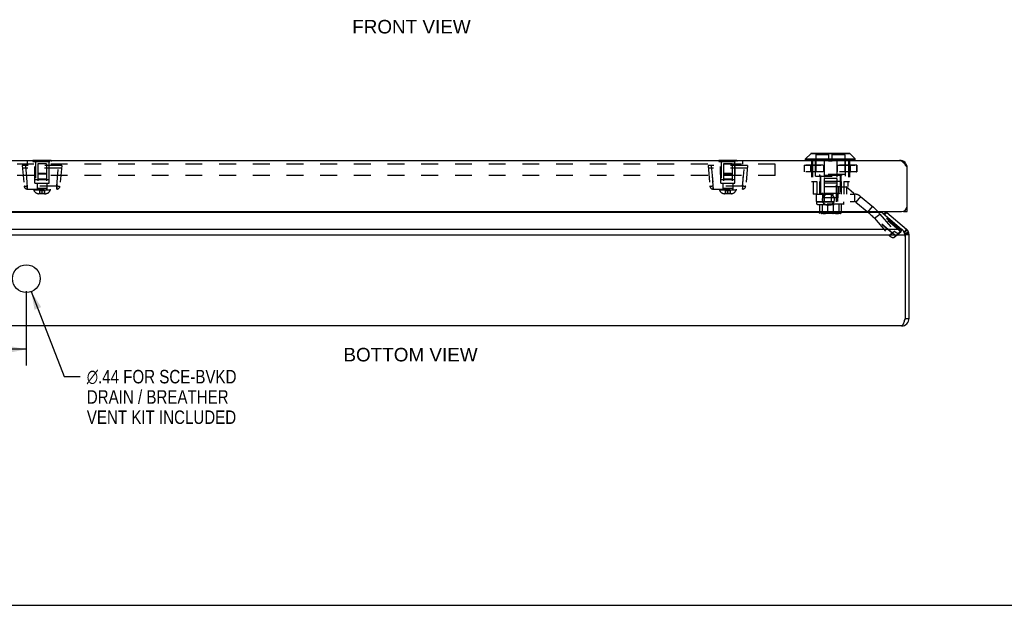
# Model space of a CAD drawing. Header units: inches. Extents: x 0 to 48.6, y 0 to 31.4.
# Tile 5 of 13: x 8.2 to 23.8, y 0 to 9.3. Entities that reach past the tile are written whole.
import ezdxf

# ---------------------------------------------------------------- set-up
doc = ezdxf.new("R2010")
doc.units = ezdxf.units.IN
doc.header["$LTSCALE"] = 2.671429
doc.header["$MEASUREMENT"] = 0
doc.linetypes.add('HIDDEN', pattern=[0.2, 0.1, -0.1])
doc.layers.get('0').update_dxf_attribs({"linetype": 'CONTINUOUS'})
for name, color, linetype in [('02___PRT_ALL_AXES', 7, 'CONTINUOUS'), ('06___PRT_ALL_SURFS', 7, 'CONTINUOUS'), ('DEFAULT_2', 8, 'HIDDEN'), ('DIMENSIONS', 7, 'CONTINUOUS')]:
    doc.layers.add(name, color=color, linetype=linetype)
doc.styles.get("Standard").update_dxf_attribs({"font": 'arial.ttf'})
doc.styles.add('TEXTSTYLE_1', font='gdt', dxfattribs={"width": 0.8})
doc.dimstyles.new('DIMSTYLE_1', dxfattribs={"dimtxt": 0.214286, "dimasz": 0.285714, "dimexe": 0.09, "dimexo": 0.07, "dimgap": 0.0375, "dimtad": 0, "dimtih": 1, "dimtoh": 1, "dimzin": 4, "dimdsep": 46, "dimtxsty": 'Standard', "dimblk": '_FILLED', "dimblk1": '_FILLED', "dimblk2": '_FILLED', "dimcen": 0.09, "dimazin": 1, "dimtfac": 1, "dimtofl": 0, "dimtmove": 0, "dimatfit": 3, "dimldrblk": '_FILLED', "dimfxl": 0, "dimtolj": 1, "dimtzin": 4, "dimarcsym": 0})
doc.dimstyles.new('DIMSTYLE_4', dxfattribs={"dimtxt": 0.214286, "dimasz": 0.285714, "dimexe": 0.09, "dimexo": 0.07, "dimgap": 0.09, "dimtad": 0, "dimtih": 1, "dimtoh": 1, "dimzin": 4, "dimdsep": 46, "dimtxsty": 'Standard', "dimblk": '_FILLED', "dimblk1": '_FILLED', "dimblk2": '_FILLED', "dimcen": 0.09, "dimazin": 1, "dimtfac": 1, "dimtofl": 0, "dimtmove": 0, "dimatfit": 1, "dimldrblk": '_FILLED', "dimfxl": 0, "dimtolj": 1, "dimtzin": 4, "dimarcsym": 0})

# ---------------------------------------------------------------- blocks, each defined once
blk = doc.blocks.new('_FILLED')
at = {"color": 0, "linetype": 'ByBlock'}
blk.add_solid([(0, 0), (-1, 0.2), (-1, -0.2)], dxfattribs=at)
blk = doc.blocks.new('*D22')
at = {"layer": 'DIMENSIONS', "color": 2, "linetype": 'Continuous'}
for p, q in [((8.336, 4.973), (8.859, 3.625)), ((8.859, 3.625), (9.109, 3.625))]:
    blk.add_line(p, q, dxfattribs=at)
at = {"layer": 'DIMENSIONS', "color": 2, "linetype": 'Continuous', "xscale": 0.2857142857, "yscale": 0.2857142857, "zscale": 0.2857142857, "rotation": 111.190380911}
blk.add_blockref('_FILLED', (8.336, 4.973), dxfattribs=at)
at = {"layer": 'DIMENSIONS', "color": 2, "linetype": 'Continuous', "insert": (9.216, 3.732), "char_height": 0.21429, "width": 3.02523, "attachment_point": 1, "line_spacing_factor": 0.9, "style": 'TEXTSTYLE_1'}
blk.add_mtext('{\\fgdt;n}\\fArial;.44 FOR SCE-BVKD\\PDRAIN / BREATHER \\PVENT KIT INCLUDED', dxfattribs=at)
blk = doc.blocks.new('*D24')
at = {"layer": 'DIMENSIONS', "color": 2, "linetype": 'Continuous'}
for p, q in [((8.256, 4.978), (8.256, 3.801)), ((6.256, 4.348), (6.256, 3.801)), ((6.256, 4.058), (6.858, 4.058)), ((8.256, 4.058), (7.655, 4.058))]:
    blk.add_line(p, q, dxfattribs=at)
at = {"layer": 'DIMENSIONS', "color": 2, "linetype": 'Continuous', "xscale": 0.2857142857, "yscale": 0.2857142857, "zscale": 0.2857142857, "rotation": 180}
blk.add_blockref('_FILLED', (6.256, 4.058), dxfattribs=at)
at = {"layer": 'DIMENSIONS', "color": 2, "linetype": 'Continuous', "xscale": 0.2857142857, "yscale": 0.2857142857, "zscale": 0.2857142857}
blk.add_blockref('_FILLED', (8.256, 4.058), dxfattribs=at)
at = {"layer": 'DIMENSIONS', "color": 2, "linetype": 'Continuous', "insert": (7.256, 4.165), "char_height": 0.2143, "width": 0.58232, "attachment_point": 2, "line_spacing_factor": 0.9}
blk.add_mtext('2.00', dxfattribs=at)

msp = doc.modelspace()

# ---------------------------------------------------------------- linework, layer by layer
at = {"color": 3, "linetype": 'Continuous'}
for p, q in [((6.4058, 7.0537), (22.1058, 7.0537)), ((22.2258, 6.2437), (22.2258, 6.9337)), ((6.3758, 6.2437), (22.1358, 6.2437)), ((21.8268, 6.2274), (6.6858, 6.2274)), ((21.837, 6.215), (22.1354, 5.9644)), ((21.9001, 6.2274), (22.2135, 5.9644)), ((6.3772, 5.9644), (22.1354, 5.9644)), ((6.3256, 5.8725), (22.1871, 5.8725)), ((22.1963, 4.5488), (22.1963, 5.8326)), ((22.2563, 4.5485), (22.2563, 5.8725)), ((22.1363, 4.4285), (6.3763, 4.4285))]:
    msp.add_line(p, q, dxfattribs=at)
at = {"color": 7, "linetype": 'Continuous'}
for p, q in [((20.6137, 7.0755), (20.6969, 7.1586)), ((20.6137, 7.0755), (21.4018, 7.0755)), ((20.6137, 7.0567), (20.6137, 7.0755)), ((21.4018, 7.0567), (20.6137, 7.0567)), ((21.3187, 7.1586), (20.6969, 7.1586)), ((21.3137, 7.1607), (20.7019, 7.1607)), ((21.4018, 7.0755), (21.3187, 7.1586)), ((21.4018, 7.0567), (21.4018, 7.0755)), ((22.2248, 6.9494), (22.2165, 6.9483)), ((22.1658, 6.2437), (22.1658, 6.2488)), ((22.2258, 6.3041), (22.2208, 6.3041)), ((21.8934, 6.234), (21.8546, 6.2002)), ((21.9001, 6.2274), (21.8679, 6.1891)), ((22.1658, 6.2437), (22.2258, 6.2437)), ((22.2135, 5.9644), (22.1749, 5.9185)), ((22.2282, 5.9497), (22.1823, 5.9111)), ((22.1679, 5.9243), (22.1749, 5.9185)), ((22.2483, 5.9157), (22.1923, 5.8941)), ((22.2508, 5.9086), (22.1936, 5.8905)), ((22.2531, 5.9002), (22.1947, 5.8864)), ((22.2551, 5.8894), (22.1957, 5.881)), ((22.2561, 5.8796), (22.1962, 5.8761)), ((22.2563, 5.8725), (22.1963, 5.8725)), ((22.1963, 5.8326), (22.1963, 5.8725)), ((22.1963, 4.5485), (22.2563, 4.5485)), ((0, 0), (48.5714, 0))]:
    msp.add_line(p, q, dxfattribs=at)
at = {"color": 3, "linetype": 'Continuous'}
for points in [[(22.1058, 7.0537), (22.1101, 7.0535), (22.1144, 7.0529), (22.1186, 7.052), (22.1229, 7.0507), (22.1272, 7.049), (22.1315, 7.047), (22.1358, 7.0446), (22.1401, 7.0418), (22.1444, 7.0387), (22.1486, 7.0353), (22.1529, 7.0316), (22.1572, 7.0275), (22.1615, 7.0232), (22.1658, 7.0186), (22.17, 7.0137), (22.1743, 7.0085), (22.1786, 7.0032), (22.1829, 6.9976), (22.1872, 6.9918), (22.1915, 6.9858), (22.1958, 6.9796), (22.2001, 6.9733), (22.2043, 6.9669), (22.2086, 6.9604), (22.2129, 6.9538), (22.2172, 6.9471), (22.2215, 6.9404), (22.2258, 6.9337)], [(21.8268, 6.2274), (21.8251, 6.2294), (21.8235, 6.2316), (21.8221, 6.2338), (21.8208, 6.2362), (21.8197, 6.2386), (21.8188, 6.2411), (21.8181, 6.2437)], [(21.8315, 6.2211), (21.8291, 6.2242), (21.8268, 6.2274)], [(21.837, 6.215), (21.8342, 6.218), (21.8315, 6.2211)], [(22.1354, 5.9644), (22.1404, 5.9603), (22.1451, 5.956), (22.1496, 5.9513), (22.1538, 5.9463), (22.1577, 5.941), (22.1614, 5.9356), (22.1649, 5.9299)], [(22.1649, 5.9299), (22.1681, 5.924), (22.1711, 5.9179)], [(22.1711, 5.9179), (22.174, 5.9117), (22.1766, 5.9054), (22.179, 5.8989), (22.1813, 5.8924), (22.1834, 5.8858), (22.1853, 5.8792), (22.1871, 5.8725)], [(22.1363, 4.4285), (22.1386, 4.4287), (22.1409, 4.4293), (22.1432, 4.4304), (22.1456, 4.432), (22.1479, 4.4339), (22.1502, 4.4363), (22.1525, 4.439), (22.1548, 4.4422), (22.1571, 4.4458), (22.1594, 4.4497), (22.1617, 4.454), (22.164, 4.4586), (22.1663, 4.4636), (22.1686, 4.4689), (22.1709, 4.4745), (22.1733, 4.4803), (22.1756, 4.4864), (22.1779, 4.4927), (22.1802, 4.4992), (22.1825, 4.5059), (22.1848, 4.5128), (22.1871, 4.5197), (22.1894, 4.5268), (22.1917, 4.534), (22.194, 4.5412), (22.1963, 4.5485)]]:
    msp.add_lwpolyline(points, dxfattribs=at)
msp.add_circle((20.9758, 6.4317), 0.094, dxfattribs=at)
at = {"color": 7, "linetype": 'Continuous'}
for centre, radius, start, end in [((20.6168, 7.0567), 0.00305, 180, 270.00009), ((20.7019, 7.1536), 0.0071, 89.99999, 134.99999), ((21.3137, 7.1536), 0.0071, 45.00001, 90.00001), ((21.3988, 7.0567), 0.00305, 269.99991, 360), ((21.9387, 6.2733), 0.12, 194.3057, 203.90059), ((22.1363, 5.8725), 0.06, 0, 50), ((22.1363, 4.5485), 0.06, 324.2152, 360)]:
    msp.add_arc(centre, radius, start, end, dxfattribs=at)
at = {"color": 3, "linetype": 'Continuous'}
for centre, radius, start, end in [((22.1058, 6.9337), 0.12, 0, 90), ((22.1358, 6.3337), 0.09, 270, 360), ((21.9387, 6.2733), 0.06, 209.62245, 230), ((22.1363, 5.8725), 0.12, 0, 50), ((22.0256, 5.8141), 0.1717, 6.18676, 19.87761), ((22.1363, 4.5485), 0.12, 270, 360), ((22.0377, 4.5488), 0.1586, 359.86634, 360)]:
    msp.add_arc(centre, radius, start, end, dxfattribs=at)
at = {"layer": '02___PRT_ALL_AXES', "color": 8, "linetype": 'HIDDEN'}
for p, q in [((8.3997, 7.0377), (8.3997, 6.7462)), ((8.6117, 7.0377), (8.6117, 6.7462)), ((19.2747, 7.0377), (19.2747, 6.7462)), ((19.4867, 7.0377), (19.4867, 6.7462)), ((8.6117, 6.7462), (8.3997, 6.7462)), ((19.4867, 6.7462), (19.2747, 6.7462))]:
    msp.add_line(p, q, dxfattribs=at)
at = {"layer": '02___PRT_ALL_AXES', "color": 3, "linetype": 'Continuous'}
msp.add_circle((8.2563, 5.1785), 0.22, dxfattribs=at)
at = {"layer": '06___PRT_ALL_SURFS', "color": 7, "linetype": 'Continuous'}
for p, q in [((8.3614, 7.0587), (8.3614, 7.0537)), ((8.3614, 7.0587), (8.6501, 7.0587)), ((8.4336, 7.0587), (8.4336, 7.0537)), ((8.5779, 7.0587), (8.5779, 7.0537)), ((8.6501, 7.0587), (8.6501, 7.0537)), ((19.2364, 7.0587), (19.5251, 7.0587)), ((19.2364, 7.0587), (19.2364, 7.0537)), ((19.3086, 7.0587), (19.3086, 7.0537)), ((19.4529, 7.0587), (19.4529, 7.0537)), ((19.5251, 7.0587), (19.5251, 7.0537))]:
    msp.add_line(p, q, dxfattribs=at)
at = {"layer": '06___PRT_ALL_SURFS', "color": 8, "linetype": 'HIDDEN'}
for p, q in [((8.3614, 7.0537), (8.3614, 7.0377)), ((8.3614, 7.0377), (8.6501, 7.0377)), ((8.4336, 7.0537), (8.4336, 7.0377)), ((8.5779, 7.0537), (8.5779, 7.0377)), ((8.6501, 7.0537), (8.6501, 7.0377)), ((19.2364, 7.0537), (19.2364, 7.0377)), ((19.2364, 7.0377), (19.5251, 7.0377)), ((19.3086, 7.0537), (19.3086, 7.0377)), ((19.4529, 7.0537), (19.4529, 7.0377)), ((19.5251, 7.0537), (19.5251, 7.0377))]:
    msp.add_line(p, q, dxfattribs=at)
at = {"layer": 'DEFAULT_2', "color": 8, "linetype": 'HIDDEN'}
for p, q in [((8.2714, 7.0487), (8.2714, 6.9937)), ((19.6151, 7.0487), (8.2714, 7.0487)), ((19.6151, 7.0487), (19.6151, 6.9937)), ((20.706, 7.0537), (20.706, 6.7177)), ((20.7233, 7.0537), (20.7233, 6.7177)), ((20.7703, 6.8057), (20.7703, 7.1607)), ((20.978, 7.1389), (20.7778, 7.1389)), ((20.7778, 7.1389), (20.7778, 6.8317)), ((20.9072, 7.0537), (20.9072, 6.7177)), ((20.978, 7.1607), (20.978, 7.0437)), ((20.978, 7.0437), (21.0375, 7.0437)), ((21.0375, 7.0437), (21.0375, 7.1607)), ((21.2378, 7.1389), (21.0375, 7.1389)), ((21.1084, 7.0537), (21.1084, 6.7177)), ((21.2378, 7.1389), (21.2378, 6.8317)), ((21.2453, 6.8057), (21.2453, 7.1607)), ((21.2923, 7.0537), (21.2923, 6.7177)), ((21.3095, 7.0537), (21.3095, 6.7177)), ((20.1307, 6.9937), (7.7557, 6.9937)), ((8.1932, 6.9727), (8.222, 6.6433)), ((8.8182, 6.9727), (8.1932, 6.9727)), ((8.8146, 6.9307), (8.1969, 6.9307)), ((8.243, 6.9727), (8.2719, 6.6433)), ((8.3932, 6.6917), (8.3908, 6.9727)), ((8.4367, 6.9962), (8.4367, 6.6077)), ((8.5747, 6.9962), (8.4367, 6.9962)), ((8.5747, 6.9962), (8.5747, 6.6077)), ((8.6182, 6.6917), (8.6207, 6.9727)), ((8.7396, 6.6433), (8.7684, 6.9727)), ((8.8182, 6.9727), (8.7894, 6.6433)), ((19.6932, 6.9727), (19.0682, 6.9727)), ((19.0682, 6.9727), (19.097, 6.6433)), ((19.6896, 6.9307), (19.0719, 6.9307)), ((19.118, 6.9727), (19.1469, 6.6433)), ((19.2682, 6.6917), (19.2658, 6.9727)), ((19.4497, 6.9962), (19.3117, 6.9962)), ((19.3117, 6.9962), (19.3117, 6.6077)), ((19.4497, 6.9962), (19.4497, 6.6077)), ((19.4932, 6.6917), (19.4957, 6.9727)), ((19.6146, 6.6433), (19.6434, 6.9727)), ((19.6932, 6.9727), (19.6644, 6.6433)), ((20.1307, 6.8127), (20.1307, 6.9937)), ((20.5911, 6.976), (21.4245, 6.976)), ((20.5911, 6.976), (20.5911, 6.8722)), ((21.4245, 6.8722), (20.5911, 6.8722)), ((20.5912, 6.976), (20.5912, 6.8722)), ((20.5919, 6.976), (20.5919, 6.8722)), ((21.4217, 6.9787), (20.5938, 6.9787)), ((20.6928, 6.976), (20.6928, 6.8722)), ((20.7076, 6.976), (20.7076, 6.8722)), ((20.7094, 6.976), (20.7094, 6.8722)), ((20.899, 6.976), (20.899, 6.8722)), ((20.9017, 6.976), (20.9017, 6.8722)), ((21.1139, 6.976), (21.1139, 6.8722)), ((21.1166, 6.976), (21.1166, 6.8722)), ((21.3061, 6.976), (21.3061, 6.8722)), ((21.308, 6.976), (21.308, 6.8722)), ((21.3228, 6.976), (21.3228, 6.8722)), ((21.4237, 6.976), (21.4237, 6.8722)), ((21.4244, 6.976), (21.4244, 6.8722)), ((21.4245, 6.976), (21.4245, 6.8722)), ((20.1307, 6.8127), (7.7557, 6.8127)), ((8.4367, 6.7562), (8.4267, 6.7462)), ((8.5847, 6.7462), (8.4267, 6.7462)), ((8.4505, 6.8477), (8.4367, 6.8339)), ((8.5747, 6.8339), (8.4367, 6.8339)), ((8.5747, 6.7562), (8.4367, 6.7562)), ((8.5609, 6.8477), (8.4505, 6.8477)), ((8.5609, 6.8477), (8.5747, 6.8339)), ((8.5747, 6.7562), (8.5847, 6.7462)), ((19.3117, 6.7562), (19.3017, 6.7462)), ((19.4597, 6.7462), (19.3017, 6.7462)), ((19.3255, 6.8477), (19.3117, 6.8339)), ((19.4497, 6.8339), (19.3117, 6.8339)), ((19.4497, 6.7562), (19.3117, 6.7562)), ((19.4359, 6.8477), (19.3255, 6.8477)), ((19.4359, 6.8477), (19.4497, 6.8339)), ((19.4497, 6.7562), (19.4597, 6.7462)), ((21.4217, 6.8695), (20.5938, 6.8695)), ((20.706, 6.7177), (20.7932, 6.7177)), ((20.7337, 6.7177), (20.7337, 6.5177)), ((20.7703, 6.8057), (21.2453, 6.8057)), ((21.2378, 6.8317), (20.7778, 6.8317)), ((20.7932, 6.7177), (20.7932, 6.5177)), ((20.8328, 6.8317), (20.8328, 6.8157)), ((21.1828, 6.8157), (20.8328, 6.8157)), ((21.1783, 6.7177), (20.8373, 6.7177)), ((20.8373, 6.7177), (20.8373, 6.5177)), ((20.8448, 6.8057), (20.8448, 6.5177)), ((20.8528, 6.8157), (20.8528, 6.5257)), ((21.1078, 6.7687), (20.9078, 6.7687)), ((20.9078, 6.7687), (20.9078, 6.4607)), ((21.1078, 6.7687), (21.1078, 6.4607)), ((21.1628, 6.8157), (21.1628, 6.5257)), ((21.1708, 6.8057), (21.1708, 6.6367)), ((21.1783, 6.7177), (21.1783, 6.5177)), ((21.1828, 6.8317), (21.1828, 6.8157)), ((21.2223, 6.7177), (21.3095, 6.7177)), ((21.2223, 6.7177), (21.2223, 6.5177)), ((21.2818, 6.7177), (21.2818, 6.6367)), ((8.268, 6.6563), (8.2718, 6.5977)), ((8.2718, 6.5977), (8.7396, 6.5977)), ((8.2719, 6.5977), (8.2719, 6.6433)), ((8.7396, 6.6433), (8.2719, 6.6433)), ((8.3747, 6.5977), (8.3747, 6.5827)), ((8.6367, 6.5827), (8.3747, 6.5827)), ((8.3932, 6.6917), (8.6182, 6.6917)), ((8.4277, 6.6917), (8.4277, 6.5977)), ((8.5747, 6.6077), (8.4367, 6.6077)), ((8.4662, 6.5687), (8.4662, 6.5271)), ((8.5453, 6.5687), (8.4662, 6.5687)), ((8.5057, 6.5247), (8.5057, 6.5775)), ((8.5453, 6.5687), (8.5453, 6.5271)), ((8.5837, 6.6917), (8.5837, 6.5977)), ((8.6367, 6.5977), (8.6367, 6.5827)), ((8.7396, 6.6433), (8.7396, 6.5977)), ((8.7396, 6.5977), (8.7414, 6.6246)), ((19.143, 6.6563), (19.1468, 6.5977)), ((19.1468, 6.5977), (19.6146, 6.5977)), ((19.6146, 6.6433), (19.1469, 6.6433)), ((19.1469, 6.5977), (19.1469, 6.6433)), ((19.2497, 6.5977), (19.2497, 6.5827)), ((19.5117, 6.5827), (19.2497, 6.5827)), ((19.2682, 6.6917), (19.4932, 6.6917)), ((19.3027, 6.6917), (19.3027, 6.5977)), ((19.4497, 6.6077), (19.3117, 6.6077)), ((19.4203, 6.5687), (19.3412, 6.5687)), ((19.3412, 6.5687), (19.3412, 6.5271)), ((19.3807, 6.5247), (19.3807, 6.5775)), ((19.4203, 6.5687), (19.4203, 6.5271)), ((19.4587, 6.6917), (19.4587, 6.5977)), ((19.5117, 6.5977), (19.5117, 6.5827)), ((19.6146, 6.6433), (19.6146, 6.5977)), ((19.6146, 6.5977), (19.6164, 6.6246)), ((20.9072, 6.6367), (21.2818, 6.6367)), ((20.9072, 6.6367), (20.9072, 6.5177)), ((20.9128, 6.6977), (21.1028, 6.6977)), ((20.9128, 6.3977), (20.9128, 6.6977)), ((21.1028, 6.3977), (21.1028, 6.6977)), ((21.1361, 6.6367), (21.1361, 6.5177)), ((21.1813, 6.6357), (21.26, 6.6357)), ((21.1813, 6.5177), (21.1813, 6.6357)), ((21.3783, 6.5257), (21.26, 6.6357)), ((21.2627, 6.6367), (21.2627, 6.5177)), ((8.5571, 6.5247), (8.4543, 6.5247)), ((8.5453, 6.5271), (8.4662, 6.5271)), ((19.4321, 6.5247), (19.3293, 6.5247)), ((19.4203, 6.5271), (19.3412, 6.5271)), ((20.7878, 6.5177), (20.7337, 6.5177)), ((20.7878, 6.5177), (21.3908, 6.5177)), ((20.7878, 6.3997), (20.7878, 6.5177)), ((20.8908, 6.5257), (20.8528, 6.5257)), ((20.8878, 6.3997), (20.8878, 6.5177)), ((20.8908, 6.5257), (20.8908, 6.4607)), ((21.1248, 6.4607), (20.8908, 6.4607)), ((21.1094, 6.5257), (20.9061, 6.5257)), ((20.9061, 6.5257), (20.9061, 6.4607)), ((21.0238, 6.3997), (21.0238, 6.5177)), ((21.1094, 6.5257), (21.1094, 6.4607)), ((21.1628, 6.5257), (21.1248, 6.5257)), ((21.1248, 6.5257), (21.1248, 6.4607)), ((21.1278, 6.3997), (21.1278, 6.5177)), ((21.3783, 6.5177), (21.3783, 6.5257)), ((21.3908, 6.5177), (21.3908, 6.3997)), ((21.4872, 6.4826), (21.4113, 6.3922)), ((21.4872, 6.4826), (22.1273, 5.9455)), ((20.7878, 6.3997), (21.3908, 6.3997)), ((20.7928, 6.3977), (21.2228, 6.3977)), ((20.7928, 6.3605), (20.7928, 6.3977)), ((21.2228, 6.3605), (20.7928, 6.3605)), ((20.8028, 6.3515), (20.7928, 6.3605)), ((20.8028, 6.3515), (21.2128, 6.3515)), ((20.8363, 6.3515), (20.8363, 6.2215)), ((20.8765, 6.3515), (20.8765, 6.2215)), ((20.9636, 6.3515), (20.9636, 6.2215)), ((21.052, 6.3515), (21.052, 6.2215)), ((21.139, 6.3515), (21.139, 6.2215)), ((21.1793, 6.3515), (21.1793, 6.2215)), ((21.2128, 6.3515), (21.2228, 6.3605)), ((21.2228, 6.3605), (21.2228, 6.3977)), ((21.4113, 6.3922), (22.0515, 5.8551)), ((21.6009, 6.2332), (21.6767, 6.3236)), ((21.1793, 6.2215), (20.8363, 6.2215)), ((21.1683, 6.2115), (20.8473, 6.2115)), ((20.8667, 6.2215), (20.8667, 6.2155)), ((20.8667, 6.2155), (21.1489, 6.2155)), ((21.1421, 6.2225), (20.8735, 6.2225)), ((20.8735, 6.2225), (20.8735, 6.2215)), ((21.135, 6.2235), (20.8806, 6.2235)), ((20.8806, 6.2235), (20.8806, 6.2225)), ((21.127, 6.2245), (20.8885, 6.2245)), ((20.8885, 6.2245), (20.8885, 6.2235)), ((21.127, 6.2245), (21.127, 6.2235)), ((21.1278, 6.2115), (21.1277, 6.2115)), ((21.135, 6.2235), (21.135, 6.2225)), ((21.1421, 6.2225), (21.1421, 6.2215)), ((21.1489, 6.2215), (21.1489, 6.2155)), ((21.7074, 6.1347), (21.7889, 6.2026)), ((22.0406, 5.8552), (21.7074, 6.1347)), ((21.7074, 6.1347), (21.9401, 5.8653)), ((22.1221, 5.923), (21.7889, 6.2026)), ((21.7889, 6.2026), (22.0216, 5.9332)), ((22.0515, 5.8551), (22.1273, 5.9455)), ((21.9401, 5.8653), (22.0216, 5.9332)), ((22.0149, 5.8294), (22.0964, 5.8972)), ((22.0159, 5.8303), (22.0974, 5.8982)), ((22.0406, 5.8552), (22.0159, 5.8303)), ((22.0406, 5.8552), (22.1221, 5.923)), ((22.1221, 5.923), (22.0974, 5.8982)), ((22.1232, 5.925), (22.1221, 5.923)), ((22.1231, 5.9248), (22.1241, 5.9269))]:
    msp.add_line(p, q, dxfattribs=at)
for points in [[(20.5911, 6.976), (20.5912, 6.9765), (20.5913, 6.977), (20.5916, 6.9775), (20.5919, 6.9779), (20.5923, 6.9782), (20.5928, 6.9785), (20.5933, 6.9786), (20.5938, 6.9787)], [(20.5911, 6.8722), (20.5912, 6.8717), (20.5913, 6.8712), (20.5916, 6.8707), (20.5919, 6.8703), (20.5923, 6.87), (20.5928, 6.8697), (20.5933, 6.8695), (20.5938, 6.8695)], [(20.5933, 6.9786), (20.5928, 6.9785), (20.5924, 6.9782), (20.592, 6.9779), (20.5916, 6.9775), (20.5914, 6.977), (20.5913, 6.9765), (20.5912, 6.976)], [(20.5938, 6.8695), (20.5933, 6.8695), (20.5928, 6.8697), (20.5924, 6.87), (20.592, 6.8703), (20.5916, 6.8707), (20.5914, 6.8712), (20.5913, 6.8717), (20.5912, 6.8722)], [(20.5938, 6.9787), (20.5935, 6.9786), (20.5931, 6.9785), (20.5928, 6.9782), (20.5925, 6.9779), (20.5922, 6.9775), (20.592, 6.977), (20.5919, 6.9765), (20.5919, 6.976)], [(20.5938, 6.8695), (20.5935, 6.8695), (20.5931, 6.8697), (20.5928, 6.87), (20.5925, 6.8703), (20.5922, 6.8707), (20.592, 6.8712), (20.5919, 6.8717), (20.5919, 6.8722)], [(20.7102, 6.9787), (20.7097, 6.9786), (20.7092, 6.9785), (20.7087, 6.9782), (20.7083, 6.9779), (20.708, 6.9775), (20.7078, 6.977), (20.7076, 6.9765), (20.7076, 6.976)], [(20.7102, 6.8695), (20.7097, 6.8695), (20.7092, 6.8697), (20.7087, 6.87), (20.7083, 6.8703), (20.708, 6.8707), (20.7078, 6.8712), (20.7076, 6.8717), (20.7076, 6.8722)], [(20.7102, 6.9787), (20.71, 6.9786), (20.7099, 6.9785), (20.7098, 6.9782), (20.7097, 6.9779), (20.7096, 6.9775), (20.7095, 6.977), (20.7094, 6.9765), (20.7094, 6.976)], [(20.7102, 6.8695), (20.71, 6.8695), (20.7099, 6.8697), (20.7098, 6.87), (20.7097, 6.8703), (20.7096, 6.8707), (20.7095, 6.8712), (20.7094, 6.8717), (20.7094, 6.8722)], [(20.9009, 6.9787), (20.9005, 6.9786), (20.9002, 6.9785), (20.8998, 6.9782), (20.8995, 6.9779), (20.8993, 6.9775), (20.8991, 6.977), (20.899, 6.9765), (20.899, 6.976)], [(20.9009, 6.8695), (20.9005, 6.8695), (20.9002, 6.8697), (20.8998, 6.87), (20.8995, 6.8703), (20.8993, 6.8707), (20.8991, 6.8712), (20.899, 6.8717), (20.899, 6.8722)], [(20.9009, 6.9787), (20.9011, 6.9786), (20.9012, 6.9785), (20.9013, 6.9782), (20.9014, 6.9779), (20.9015, 6.9775), (20.9016, 6.977), (20.9017, 6.9765), (20.9017, 6.976)], [(20.9009, 6.8695), (20.9011, 6.8695), (20.9012, 6.8697), (20.9013, 6.87), (20.9014, 6.8703), (20.9015, 6.8707), (20.9016, 6.8712), (20.9017, 6.8717), (20.9017, 6.8722)], [(21.1146, 6.9787), (21.1145, 6.9786), (21.1144, 6.9785), (21.1142, 6.9782), (21.1141, 6.9779), (21.114, 6.9775), (21.1139, 6.977), (21.1139, 6.9765), (21.1139, 6.976)], [(21.1146, 6.8695), (21.1145, 6.8695), (21.1144, 6.8697), (21.1142, 6.87), (21.1141, 6.8703), (21.114, 6.8707), (21.1139, 6.8712), (21.1139, 6.8717), (21.1139, 6.8722)], [(21.1146, 6.9787), (21.115, 6.9786), (21.1154, 6.9785), (21.1157, 6.9782), (21.116, 6.9779), (21.1162, 6.9775), (21.1164, 6.977), (21.1165, 6.9765), (21.1166, 6.976)], [(21.1146, 6.8695), (21.115, 6.8695), (21.1154, 6.8697), (21.1157, 6.87), (21.116, 6.8703), (21.1163, 6.8707), (21.1164, 6.8712), (21.1165, 6.8717), (21.1166, 6.8722)], [(21.3054, 6.9787), (21.3059, 6.9786), (21.3064, 6.9785), (21.3068, 6.9782), (21.3072, 6.9779), (21.3076, 6.9775), (21.3078, 6.977), (21.3079, 6.9765), (21.308, 6.976)], [(21.3054, 6.9787), (21.3055, 6.9786), (21.3057, 6.9785), (21.3058, 6.9782), (21.3059, 6.9779), (21.306, 6.9775), (21.3061, 6.977), (21.3061, 6.9765), (21.3061, 6.976)], [(21.3054, 6.8695), (21.3059, 6.8695), (21.3064, 6.8697), (21.3068, 6.87), (21.3072, 6.8703), (21.3076, 6.8707), (21.3078, 6.8712), (21.3079, 6.8717), (21.308, 6.8722)], [(21.3054, 6.8695), (21.3055, 6.8695), (21.3057, 6.8697), (21.3058, 6.87), (21.3059, 6.8703), (21.306, 6.8707), (21.3061, 6.8712), (21.3061, 6.8717), (21.3061, 6.8722)], [(21.4217, 6.9787), (21.4221, 6.9786), (21.4225, 6.9785), (21.4228, 6.9782), (21.4231, 6.9779), (21.4233, 6.9775), (21.4235, 6.977), (21.4236, 6.9765), (21.4237, 6.976)], [(21.4245, 6.976), (21.4244, 6.9765), (21.4242, 6.977), (21.424, 6.9775), (21.4237, 6.9779), (21.4232, 6.9782), (21.4228, 6.9785), (21.4223, 6.9786), (21.4217, 6.9787)], [(21.4217, 6.8695), (21.4221, 6.8695), (21.4225, 6.8697), (21.4228, 6.8699), (21.4231, 6.8703), (21.4233, 6.8707), (21.4235, 6.8712), (21.4236, 6.8717), (21.4237, 6.8722)], [(21.4217, 6.8695), (21.4223, 6.8695), (21.4228, 6.8697), (21.4233, 6.87), (21.4237, 6.8703), (21.424, 6.8707), (21.4243, 6.8712), (21.4244, 6.8718), (21.4245, 6.8722)], [(21.4222, 6.9786), (21.4227, 6.9785), (21.4232, 6.9782), (21.4236, 6.9779), (21.4239, 6.9775), (21.4242, 6.977), (21.4243, 6.9765), (21.4244, 6.976)], [(21.4222, 6.8695), (21.4227, 6.8697), (21.4232, 6.87), (21.4236, 6.8703), (21.4239, 6.8707), (21.4242, 6.8712), (21.4243, 6.8717), (21.4244, 6.8722)], [(8.2577, 6.8127), (8.2596, 6.7855), (8.2613, 6.7578), (8.2632, 6.73), (8.2649, 6.7032), (8.2665, 6.6785), (8.268, 6.6563)], [(8.7434, 6.6563), (8.7449, 6.6778), (8.7464, 6.7019), (8.7482, 6.7284), (8.75, 6.7564), (8.7518, 6.7846), (8.7537, 6.8127)], [(19.1327, 6.8127), (19.1346, 6.7855), (19.1363, 6.7578), (19.1382, 6.73), (19.1399, 6.7032), (19.1415, 6.6785), (19.143, 6.6563)], [(19.6184, 6.6563), (19.6199, 6.6778), (19.6214, 6.7019), (19.6232, 6.7284), (19.625, 6.7564), (19.6268, 6.7846), (19.6287, 6.8127)], [(8.2368, 6.6416), (8.2325, 6.6416), (8.2288, 6.6418), (8.2259, 6.642), (8.2238, 6.6424), (8.2225, 6.6428), (8.222, 6.6433)], [(8.2719, 6.6433), (8.2654, 6.6428), (8.259, 6.6424), (8.2529, 6.642), (8.2471, 6.6418), (8.2417, 6.6416), (8.2368, 6.6416)], [(8.2384, 6.6112), (8.2431, 6.6074), (8.2562, 6.601), (8.2699, 6.5985), (8.2718, 6.5985)], [(8.4662, 6.5687), (8.4684, 6.5696), (8.4706, 6.5705), (8.4728, 6.5714), (8.475, 6.5722), (8.4772, 6.5729), (8.4794, 6.5736), (8.4816, 6.5742), (8.4838, 6.5748), (8.486, 6.5753), (8.4882, 6.5758), (8.4903, 6.5762), (8.4925, 6.5765), (8.4947, 6.5768), (8.4969, 6.5771), (8.4991, 6.5772), (8.5013, 6.5774), (8.5035, 6.5775), (8.5057, 6.5775)], [(8.5453, 6.5687), (8.5431, 6.5696), (8.5409, 6.5705), (8.5387, 6.5714), (8.5365, 6.5722), (8.5343, 6.5729), (8.5321, 6.5736), (8.5299, 6.5742), (8.5277, 6.5748), (8.5255, 6.5753), (8.5233, 6.5758), (8.5211, 6.5762), (8.5189, 6.5765), (8.5167, 6.5768), (8.5145, 6.5771), (8.5123, 6.5772), (8.5101, 6.5774), (8.5079, 6.5775), (8.5057, 6.5775)], [(8.7747, 6.6416), (8.7698, 6.6416), (8.7644, 6.6418), (8.7586, 6.642), (8.7524, 6.6424), (8.7461, 6.6428), (8.7396, 6.6433)], [(8.7414, 6.6246), (8.7423, 6.6391), (8.7434, 6.6563)], [(8.7894, 6.6433), (8.7889, 6.6428), (8.7876, 6.6424), (8.7855, 6.642), (8.7826, 6.6418), (8.779, 6.6416), (8.7747, 6.6416)], [(19.1118, 6.6416), (19.1075, 6.6416), (19.1038, 6.6418), (19.1009, 6.642), (19.0988, 6.6424), (19.0975, 6.6428), (19.097, 6.6433)], [(19.1469, 6.6433), (19.1404, 6.6428), (19.134, 6.6424), (19.1279, 6.642), (19.1221, 6.6418), (19.1167, 6.6416), (19.1118, 6.6416)], [(19.1134, 6.6112), (19.1181, 6.6074), (19.1312, 6.601), (19.1449, 6.5985), (19.1468, 6.5985)], [(19.3412, 6.5687), (19.3434, 6.5696), (19.3456, 6.5705), (19.3478, 6.5714), (19.35, 6.5722), (19.3522, 6.5729), (19.3544, 6.5736), (19.3566, 6.5742), (19.3588, 6.5748), (19.361, 6.5753), (19.3632, 6.5758), (19.3653, 6.5762), (19.3675, 6.5765), (19.3697, 6.5768), (19.3719, 6.5771), (19.3741, 6.5772), (19.3763, 6.5774), (19.3785, 6.5775), (19.3807, 6.5775)], [(19.4203, 6.5687), (19.4181, 6.5696), (19.4159, 6.5705), (19.4137, 6.5714), (19.4115, 6.5722), (19.4093, 6.5729), (19.4071, 6.5736), (19.4049, 6.5742), (19.4027, 6.5748), (19.4005, 6.5753), (19.3983, 6.5758), (19.3961, 6.5762), (19.3939, 6.5765), (19.3917, 6.5768), (19.3895, 6.5771), (19.3873, 6.5772), (19.3851, 6.5774), (19.3829, 6.5775), (19.3807, 6.5775)], [(19.6497, 6.6416), (19.6448, 6.6416), (19.6394, 6.6418), (19.6336, 6.642), (19.6274, 6.6424), (19.6211, 6.6428), (19.6146, 6.6433)], [(19.6164, 6.6246), (19.6173, 6.6391), (19.6184, 6.6563)], [(19.6644, 6.6433), (19.6639, 6.6428), (19.6626, 6.6424), (19.6605, 6.642), (19.6576, 6.6418), (19.654, 6.6416), (19.6497, 6.6416)], [(21.6767, 6.3236), (21.6857, 6.3159), (21.6945, 6.3081), (21.7032, 6.3001), (21.7117, 6.292), (21.7201, 6.2837), (21.7283, 6.2753), (21.7364, 6.2667), (21.7443, 6.258), (21.7521, 6.2491), (21.7598, 6.24), (21.7673, 6.2309), (21.7747, 6.2216), (21.7819, 6.2122), (21.7889, 6.2026)], [(20.8473, 6.2115), (20.846, 6.2116), (20.8446, 6.2118), (20.8433, 6.2122), (20.8421, 6.2127), (20.8409, 6.2134), (20.8398, 6.2142), (20.8388, 6.2152), (20.838, 6.2163), (20.8373, 6.2174), (20.8367, 6.2187), (20.8364, 6.2201), (20.8363, 6.2215)], [(20.8849, 6.2115), (20.8839, 6.2116), (20.8829, 6.2118), (20.8819, 6.2122), (20.881, 6.2127), (20.8801, 6.2134), (20.8792, 6.2142), (20.8785, 6.2151), (20.8778, 6.2162), (20.8773, 6.2174), (20.8769, 6.2187), (20.8766, 6.2201), (20.8765, 6.2215)], [(20.8878, 6.2115), (20.8884, 6.2116), (20.889, 6.2118), (20.8896, 6.2122), (20.8901, 6.2127), (20.8905, 6.2133), (20.8908, 6.214), (20.891, 6.2148), (20.8911, 6.2155)], [(20.8879, 6.2115), (20.8888, 6.2116), (20.8899, 6.2116), (20.8912, 6.2117), (20.8925, 6.2118), (20.894, 6.212), (20.8957, 6.2121), (20.8975, 6.2123), (20.8995, 6.2124), (20.9016, 6.2125), (20.9038, 6.2125), (20.9062, 6.2125), (20.9086, 6.2124), (20.911, 6.2123), (20.9134, 6.2121), (20.918, 6.2118)], [(20.8879, 6.2115), (20.8933, 6.2117), (20.8999, 6.212), (20.9066, 6.2121), (20.9134, 6.2119), (20.9203, 6.2117), (20.9263, 6.2115)], [(20.8911, 6.2155), (20.8923, 6.2156), (20.8935, 6.2156), (20.8949, 6.2156), (20.8964, 6.2157)], [(20.8964, 6.2157), (20.8997, 6.2159), (20.9016, 6.216), (20.9036, 6.2161), (20.9057, 6.2161), (20.9079, 6.2161), (20.9102, 6.2161), (20.9125, 6.2161), (20.9147, 6.216), (20.917, 6.2159), (20.9191, 6.2158), (20.9212, 6.2157), (20.9231, 6.2156), (20.925, 6.2156), (20.9268, 6.2156), (20.9285, 6.2155)], [(20.918, 6.2118), (20.9202, 6.2117), (20.9223, 6.2116), (20.9243, 6.2116), (20.9263, 6.2115)], [(20.9263, 6.2115), (20.9267, 6.2116), (20.9271, 6.2118), (20.9275, 6.2122), (20.9279, 6.2127), (20.9281, 6.2133), (20.9283, 6.214), (20.9285, 6.2148), (20.9285, 6.2155)], [(20.9667, 6.2115), (20.9664, 6.2116), (20.966, 6.2118), (20.9656, 6.2122), (20.9653, 6.2127), (20.9649, 6.2134), (20.9646, 6.2142), (20.9643, 6.2152), (20.9641, 6.2163), (20.9639, 6.2174), (20.9637, 6.2187), (20.9636, 6.2201), (20.9636, 6.2215)], [(21.0488, 6.2115), (21.0492, 6.2116), (21.0496, 6.2118), (21.0499, 6.2122), (21.0503, 6.2127), (21.0506, 6.2134), (21.051, 6.2142), (21.0512, 6.2152), (21.0515, 6.2163), (21.0517, 6.2174), (21.0518, 6.2187), (21.0519, 6.2201), (21.052, 6.2215)], [(21.0986, 6.2159), (21.0944, 6.2157), (21.0924, 6.2156), (21.0906, 6.2156), (21.0888, 6.2156), (21.087, 6.2155)], [(21.0893, 6.2115), (21.0889, 6.2116), (21.0884, 6.2118), (21.088, 6.2122), (21.0877, 6.2127), (21.0874, 6.2133), (21.0872, 6.214), (21.0871, 6.2148), (21.087, 6.2155)], [(21.1021, 6.2121), (21.0975, 6.2118), (21.0954, 6.2117), (21.0933, 6.2116), (21.0912, 6.2116), (21.0893, 6.2115)], [(21.0893, 6.2115), (21.0952, 6.2117), (21.1022, 6.2119), (21.109, 6.2121), (21.1157, 6.212), (21.1222, 6.2117), (21.1277, 6.2115)], [(21.1159, 6.2159), (21.114, 6.216), (21.112, 6.2161), (21.1099, 6.2161), (21.1077, 6.2161), (21.1054, 6.2161), (21.1031, 6.2161), (21.1008, 6.216), (21.0986, 6.2159)], [(21.1277, 6.2115), (21.1268, 6.2116), (21.1256, 6.2116), (21.1244, 6.2117), (21.123, 6.2118), (21.1215, 6.212), (21.1199, 6.2121), (21.1181, 6.2123), (21.1161, 6.2124), (21.114, 6.2125), (21.1117, 6.2125), (21.1094, 6.2125), (21.107, 6.2124), (21.1045, 6.2123), (21.1021, 6.2121)], [(21.1245, 6.2155), (21.1233, 6.2156), (21.122, 6.2156), (21.1207, 6.2156), (21.1192, 6.2157), (21.1159, 6.2159)], [(21.1278, 6.2115), (21.1271, 6.2116), (21.1265, 6.2118), (21.126, 6.2122), (21.1255, 6.2127), (21.125, 6.2133), (21.1247, 6.214), (21.1245, 6.2148), (21.1245, 6.2155)], [(21.1307, 6.2115), (21.1317, 6.2116), (21.1327, 6.2118), (21.1336, 6.2122), (21.1346, 6.2127), (21.1355, 6.2134), (21.1363, 6.2142), (21.1371, 6.2151), (21.1377, 6.2162), (21.1383, 6.2174), (21.1387, 6.2187), (21.1389, 6.2201), (21.139, 6.2215)], [(21.1683, 6.2115), (21.1696, 6.2116), (21.1709, 6.2118), (21.1722, 6.2122), (21.1735, 6.2127), (21.1746, 6.2134), (21.1757, 6.2142), (21.1767, 6.2152), (21.1776, 6.2163), (21.1783, 6.2174), (21.1788, 6.2187), (21.1791, 6.2201), (21.1793, 6.2215)], [(21.6009, 6.2332), (21.6147, 6.2214), (21.6284, 6.2095), (21.6419, 6.1974), (21.6553, 6.1852), (21.6686, 6.1728), (21.6817, 6.1602), (21.6946, 6.1476), (21.7074, 6.1347)], [(22.1239, 5.9265), (22.1247, 5.9282), (22.1255, 5.9297), (22.1261, 5.9313), (22.1267, 5.9327), (22.1272, 5.9341), (22.1276, 5.9354), (22.128, 5.9367)], [(22.1283, 5.9379), (22.128, 5.9365), (22.1275, 5.9351), (22.127, 5.9337), (22.1264, 5.9321), (22.1258, 5.9304), (22.125, 5.9287), (22.1241, 5.9269)], [(22.1273, 5.9455), (22.1278, 5.945), (22.1281, 5.9445), (22.1284, 5.9438), (22.1286, 5.943), (22.1287, 5.9422), (22.1287, 5.9412), (22.1287, 5.9402), (22.1285, 5.9391), (22.1283, 5.9379)], [(22.1285, 5.939), (22.1287, 5.94), (22.1287, 5.9409), (22.1287, 5.9418), (22.1287, 5.9426), (22.1285, 5.9434), (22.1283, 5.944), (22.1281, 5.9446), (22.1277, 5.9451), (22.1273, 5.9455)], [(22.0149, 5.8294), (22.0143, 5.8289), (22.0134, 5.8283), (22.0125, 5.8277), (22.0115, 5.8272), (22.0104, 5.8268), (22.0094, 5.8264), (22.0082, 5.8261), (22.0071, 5.8258), (22.0059, 5.8257), (22.0046, 5.8255), (22.0033, 5.8255), (22.002, 5.8255), (22.0006, 5.8255), (21.9992, 5.8257), (21.9978, 5.8259), (21.9963, 5.8261), (21.9948, 5.8264), (21.9933, 5.8268), (21.9918, 5.8273), (21.9902, 5.8278), (21.9886, 5.8283), (21.9869, 5.829), (21.9853, 5.8297), (21.9836, 5.8304), (21.9819, 5.8312), (21.9802, 5.8321), (21.9785, 5.833), (21.9767, 5.834), (21.975, 5.835), (21.9732, 5.8361), (21.9714, 5.8372), (21.9697, 5.8384), (21.9679, 5.8397), (21.9661, 5.841), (21.9643, 5.8423), (21.9625, 5.8437), (21.9607, 5.8451), (21.959, 5.8466), (21.9572, 5.8481), (21.9554, 5.8497), (21.9537, 5.8513), (21.9519, 5.8529), (21.9502, 5.8546), (21.9484, 5.8563), (21.9467, 5.858), (21.945, 5.8598), (21.9434, 5.8616), (21.9417, 5.8634), (21.9401, 5.8653)], [(22.0159, 5.8303), (22.0151, 5.8296), (22.0149, 5.8294)], [(22.0964, 5.8972), (22.0958, 5.8968), (22.0949, 5.8961), (22.094, 5.8956), (22.093, 5.8951), (22.0919, 5.8946), (22.0909, 5.8943), (22.0897, 5.894), (22.0886, 5.8937), (22.0874, 5.8935), (22.0861, 5.8934), (22.0848, 5.8933), (22.0835, 5.8933), (22.0821, 5.8934), (22.0807, 5.8935), (22.0793, 5.8937), (22.0778, 5.894), (22.0763, 5.8943), (22.0748, 5.8947), (22.0733, 5.8951), (22.0717, 5.8956), (22.0701, 5.8962), (22.0684, 5.8968), (22.0668, 5.8975), (22.0651, 5.8983), (22.0634, 5.8991), (22.0617, 5.8999), (22.06, 5.9009), (22.0582, 5.9018), (22.0565, 5.9029), (22.0547, 5.904), (22.053, 5.9051), (22.0512, 5.9063), (22.0494, 5.9075), (22.0476, 5.9088), (22.0458, 5.9102), (22.044, 5.9115), (22.0423, 5.913), (22.0405, 5.9145), (22.0387, 5.916), (22.0369, 5.9175), (22.0352, 5.9191), (22.0334, 5.9208), (22.0317, 5.9224), (22.03, 5.9242), (22.0283, 5.9259), (22.0266, 5.9277), (22.0249, 5.9295), (22.0232, 5.9313), (22.0216, 5.9332)], [(22.0515, 5.8551), (22.051, 5.8554), (22.0505, 5.8557), (22.0499, 5.8559), (22.0493, 5.8561), (22.0487, 5.8562), (22.048, 5.8563), (22.0472, 5.8563), (22.0464, 5.8563), (22.0456, 5.8562), (22.0447, 5.8561), (22.0437, 5.8559), (22.0427, 5.8557), (22.0417, 5.8555), (22.0406, 5.8552)], [(22.0823, 5.8919), (22.0822, 5.8918), (22.0821, 5.8917), (22.082, 5.8915), (22.0818, 5.8913), (22.0816, 5.891), (22.0813, 5.8907), (22.081, 5.8904), (22.0806, 5.89), (22.0802, 5.8895), (22.0797, 5.889), (22.0792, 5.8885), (22.0787, 5.8879), (22.0781, 5.8873), (22.0774, 5.8867), (22.0767, 5.886), (22.076, 5.8853), (22.0752, 5.8845), (22.0744, 5.8838), (22.0735, 5.8829), (22.0726, 5.8821), (22.0716, 5.8812), (22.0706, 5.8803), (22.0696, 5.8794), (22.0685, 5.8785), (22.0674, 5.8775), (22.0662, 5.8765), (22.0652, 5.8756)], [(22.0974, 5.8982), (22.0966, 5.8974), (22.0964, 5.8972)]]:
    msp.add_lwpolyline(points, dxfattribs=at)
for centre, radius, start, end in [((20.7996, 7.1389), 0.0218, 90, 180), ((21.2159, 7.1389), 0.0218, 0, 90), ((20.6901, 6.976), 0.00273, 0, 89.99998), ((20.6901, 6.8722), 0.00273, 270.00002, 360), ((21.3255, 6.976), 0.00273, 90.00002, 180), ((21.3255, 6.8722), 0.00273, 180, 269.99998), ((8.2719, 6.6477), 0.05, 185, 270), ((8.4543, 6.6083), 0.0836, 197.83232, 270), ((8.4267, 6.6077), 0.01, 270, 360), ((8.5571, 6.6083), 0.0836, 270, 342.16768), ((8.5847, 6.6077), 0.01, 180, 270), ((8.7396, 6.6477), 0.05, 270, 355), ((19.1469, 6.6477), 0.05, 185, 270), ((19.3293, 6.6083), 0.0836, 197.83232, 270), ((19.3017, 6.6077), 0.01, 270, 360), ((19.4321, 6.6083), 0.0836, 270, 342.16768), ((19.4597, 6.6077), 0.01, 180, 270), ((19.6146, 6.6477), 0.05, 270, 355), ((8.4638, 6.5271), 0.00237, 270, 360), ((8.5477, 6.5271), 0.00237, 180, 270), ((19.3388, 6.5271), 0.00237, 270, 360), ((19.4227, 6.5271), 0.00237, 180, 270), ((21.3908, 6.3677), 0.15, 50, 90), ((21.3908, 6.3677), 0.032, 50, 90), ((20.8627, 6.2155), 0.004, 270, 360), ((21.1529, 6.2155), 0.004, 180, 270)]:
    msp.add_arc(centre, radius, start, end, dxfattribs=at)

# ---------------------------------------------------------------- texts
at = {"layer": 'DIMENSIONS', "color": 2, "linetype": 'Continuous', "attachment_point": 2, "line_spacing_factor": 0.9}
for s, insert, char_height, width in [('FRONT VIEW', (14.364, 9.2798), 0.21429, 1.875199), ('BOTTOM VIEW', (14.3496, 4.0809), 0.214286, 2.123739)]:
    msp.add_mtext(s, dxfattribs=dict(at, insert=insert, char_height=char_height, width=width))

# ---------------------------------------------------------------- dimensions: what is measured, and where the dimension line sits
at = {"layer": 'DIMENSIONS', "color": 2, "linetype": 'Continuous'}
dim = msp.add_diameter_dim_2p(p1=(8.3358, 4.9733), p2=(8.1768, 5.3836), text='%%c<> FOR SCE-BVKD\\PDRAIN / BREATHER \\PVENT KIT INCLUDED', dimstyle='DIMSTYLE_4', override={"dimpost": '<>'}, dxfattribs=at)
dim.commit()
dim.dimension.update_dxf_attribs({"geometry": '*D22', "text_midpoint": (10.7283, 3.3037), "dimtype": 163})
dim = msp.add_linear_dim(base=(8.2563, 4.0581), p1=(6.2563, 4.4185), p2=(8.2563, 5.0485), dimstyle='DIMSTYLE_1', dxfattribs=at)
dim.commit()
dim.dimension.update_dxf_attribs({"geometry": '*D24', "text_midpoint": (7.2537, 4.0569), "dimtype": 160})

doc.saveas('drawing.dxf')
